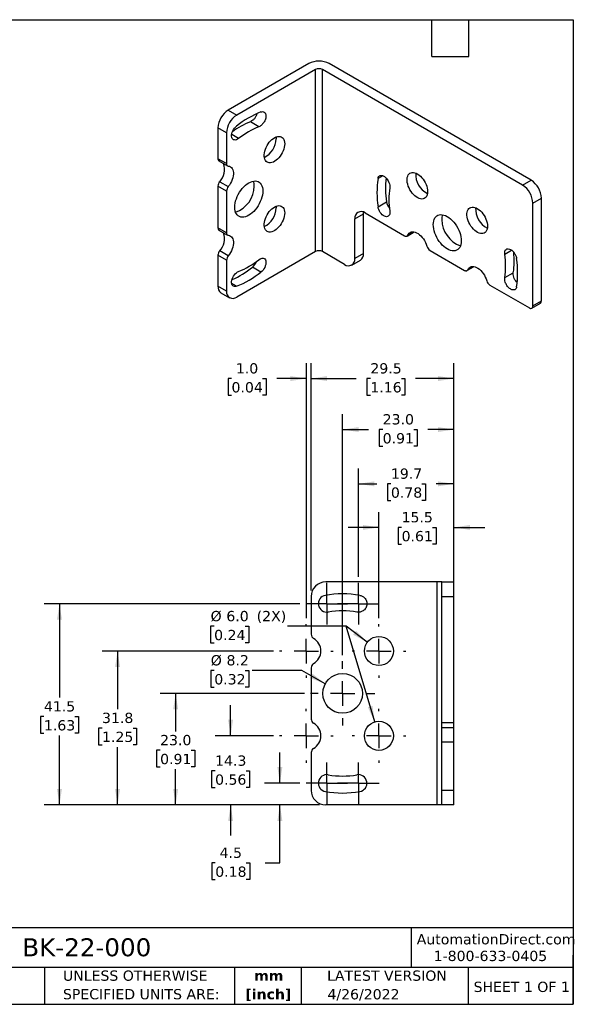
# Model space of a CAD drawing. Header units: millimetres. Extents: x 6 to 273, y 6 to 210.
# Tile 2 of 2: x 159 to 273, y 6 to 210. Entities that reach past the tile are written whole.
import ezdxf

# ---------------------------------------------------------------- set-up
doc = ezdxf.new("R2010")
doc.units = ezdxf.units.MM
doc.linetypes.add('SLD-Center', pattern=[19.05, 15.24, -1.27, 1.27, -1.27])
doc.linetypes.add('SLD-Solid', pattern=[0])
doc.layers.add('CENTER', color=40, linetype='SLD-Center')
doc.layers.add('DIMENSIONS', color=140, linetype='SLD-Solid', lineweight=25)
doc.layers.add('TEXT', color=140, linetype='SLD-Solid', lineweight=25)
doc.styles.add('SLDTEXTSTYLE0', font='VERDANA.TTF')
doc.styles.add('SLDTEXTSTYLE1', font='VERDANAB.TTF')
doc.dimstyles.new('SLDDIMSTYLE0', dxfattribs={"dimtxt": 2.158008, "dimasz": 3.302, "dimexe": 0, "dimexo": 0.0625, "dimgap": 0.539502, "dimtad": 0, "dimtih": 1, "dimtoh": 1, "dimrnd": 1e-09, "dimzin": 4, "dimdsep": 46, "dimtxsty": 'SLDTEXTSTYLE0', "dimsah": 1, "dimcen": 0.09, "dimadec": 0, "dimazin": 1, "dimtfac": 1, "dimtofl": 0, "dimtmove": 0, "dimatfit": 3, "dimfxl": 0, "dimfrac": 2, "dimtolj": 1, "dimtzin": 12, "dimarcsym": 0})
doc.dimstyles.new('SLDDIMSTYLE2', dxfattribs={"dimtxt": 2.158008, "dimasz": 3.302, "dimexe": 0, "dimexo": 0.0625, "dimgap": 0.539502, "dimtad": 0, "dimtih": 1, "dimtoh": 1, "dimrnd": 1e-09, "dimzin": 4, "dimdsep": 46, "dimtxsty": 'SLDTEXTSTYLE0', "dimsah": 1, "dimcen": 0, "dimadec": 0, "dimazin": 1, "dimtfac": 1, "dimtofl": 0, "dimtmove": 0, "dimatfit": 3, "dimfxl": 0, "dimfrac": 2, "dimtolj": 1, "dimtzin": 12, "dimarcsym": 0})
doc.dimstyles.new('SLDDIMSTYLE4', dxfattribs={"dimtxt": 2.158008, "dimasz": 3.302, "dimexe": 0, "dimexo": 0.0625, "dimgap": 0.539502, "dimtad": 0, "dimtih": 1, "dimtoh": 1, "dimrnd": 1e-09, "dimzin": 12, "dimdsep": 46, "dimtxsty": 'SLDTEXTSTYLE0', "dimsah": 1, "dimcen": 0.09, "dimadec": 0, "dimazin": 3, "dimtfac": 1, "dimtofl": 0, "dimtmove": 0, "dimatfit": 3, "dimfxl": 0, "dimfrac": 2, "dimtolj": 1, "dimtzin": 12, "dimarcsym": 0})
doc.dimstyles.new('SLDDIMSTYLE5', dxfattribs={"dimtxt": 2.158008, "dimasz": 3.302, "dimexe": 0, "dimexo": 0.0625, "dimgap": 0.539502, "dimtad": 0, "dimtih": 1, "dimtoh": 1, "dimrnd": 1e-09, "dimzin": 12, "dimdsep": 46, "dimtxsty": 'SLDTEXTSTYLE0', "dimsah": 1, "dimcen": 0.09, "dimadec": 0, "dimazin": 3, "dimtfac": 1, "dimtmove": 0, "dimatfit": 0, "dimfxl": 0, "dimfrac": 2, "dimtolj": 1, "dimtzin": 12, "dimarcsym": 0})
doc.dimstyles.new('SLDDIMSTYLE6', dxfattribs={"dimtxt": 2.158008, "dimasz": 3.302, "dimexe": 0, "dimexo": 0.0625, "dimgap": 0.539502, "dimtad": 0, "dimtih": 1, "dimtoh": 1, "dimrnd": 1e-09, "dimzin": 12, "dimdsep": 46, "dimtxsty": 'SLDTEXTSTYLE0', "dimsah": 1, "dimcen": 0, "dimadec": 0, "dimazin": 3, "dimtfac": 1, "dimtofl": 0, "dimtmove": 0, "dimatfit": 3, "dimfxl": 0, "dimfrac": 2, "dimtolj": 1, "dimtzin": 12, "dimarcsym": 0})
doc.dimstyles.new('SLDDIMSTYLE8', dxfattribs={"dimtxt": 2.158008, "dimasz": 3.302, "dimexe": 0, "dimexo": 0.0625, "dimgap": 0.539502, "dimtad": 0, "dimtih": 1, "dimtoh": 1, "dimrnd": 1e-09, "dimzin": 4, "dimdsep": 46, "dimtxsty": 'SLDTEXTSTYLE0', "dimsah": 1, "dimcen": 0.09, "dimadec": 0, "dimazin": 1, "dimtfac": 1, "dimtmove": 0, "dimatfit": 0, "dimfxl": 0, "dimfrac": 2, "dimtolj": 1, "dimtzin": 12, "dimarcsym": 0})

# ---------------------------------------------------------------- blocks, each defined once
blk = doc.blocks.new('SW_NOTE_0_1')
at = {"layer": 'TEXT', "color": 0, "char_height": 2.117, "attachment_point": 2, "style": 'SLDTEXTSTYLE1'}
for s, insert in [('mm', (2.84, 2.69)), ('[inch]', (2.76, -1.13))]:
    blk.add_mtext(s, dxfattribs=dict(at, insert=insert))
blk = doc.blocks.new('SW_NOTE_0_2')
at = {"layer": 'TEXT', "color": 0, "char_height": 2.1167, "attachment_point": 1, "style": 'SLDTEXTSTYLE0'}
for s, insert in [('UNLESS OTHERWISE ', (0, 2.69)), ('SPECIFIED UNITS ARE:', (0, -1.13))]:
    blk.add_mtext(s, dxfattribs=dict(at, insert=insert))
blk = doc.blocks.new('_D_20')
at = {"layer": 'DIMENSIONS'}
for p, q in [((228.65, 94.58), (228.65, 116.94)), ((248.39, 94.78), (248.39, 116.94)), ((228.65, 113.76), (232.44, 113.76)), ((235.36, 113.76), (234.64, 113.76)), ((234.64, 113.76), (234.64, 110.33)), ((241.77, 113.76), (242.5, 113.76)), ((242.5, 113.76), (242.5, 110.33)), ((248.39, 113.76), (244.7, 113.76)), ((234.64, 110.33), (235.36, 110.33)), ((242.5, 110.33), (241.77, 110.33))]:
    blk.add_line(p, q, dxfattribs=at)
for points in [[(228.65, 113.76), (231.95, 113.25), (231.95, 114.27)], [(248.39, 113.76), (245.09, 114.27), (245.09, 113.25)]]:
    blk.add_solid(points, dxfattribs=at)
at = {"layer": 'DIMENSIONS', "char_height": 2.117, "attachment_point": 1, "style": 'SLDTEXTSTYLE0'}
for s, insert in [('19.7', (235.36, 116.93)), ('0.78', (235.36, 113.02))]:
    blk.add_mtext(s, dxfattribs=dict(at, insert=insert))
blk = doc.blocks.new('_D_21')
at = {"layer": 'DIMENSIONS'}
for p, q in [((232.89, 86.07), (232.89, 107.94)), ((248.39, 91.78), (248.39, 107.94)), ((232.89, 104.77), (226.54, 104.77)), ((237.57, 104.77), (236.84, 104.77)), ((236.84, 104.77), (236.84, 101.34)), ((243.98, 104.77), (244.71, 104.77)), ((244.71, 104.77), (244.71, 101.34)), ((248.39, 104.77), (254.74, 104.77)), ((236.84, 101.34), (237.57, 101.34)), ((244.71, 101.34), (243.98, 101.34))]:
    blk.add_line(p, q, dxfattribs=at)
for points in [[(232.89, 104.77), (229.59, 105.27), (229.59, 104.26)], [(248.39, 104.77), (251.69, 104.26), (251.69, 105.27)]]:
    blk.add_solid(points, dxfattribs=at)
at = {"layer": 'DIMENSIONS', "char_height": 2.117, "attachment_point": 1, "style": 'SLDTEXTSTYLE0'}
for s, insert in [('15.5', (237.57, 107.94)), ('0.61', (237.57, 104.03))]:
    blk.add_mtext(s, dxfattribs=dict(at, insert=insert))
blk = doc.blocks.new('_D_22')
at = {"layer": 'DIMENSIONS'}
for p, q in [((225.39, 78.42), (225.39, 128.14)), ((248.39, 91.78), (248.39, 128.14)), ((225.39, 124.96), (230.74, 124.96)), ((233.66, 124.96), (232.94, 124.96)), ((232.94, 124.96), (232.94, 121.54)), ((240.08, 124.96), (240.8, 124.96)), ((240.8, 124.96), (240.8, 121.54)), ((248.39, 124.96), (243, 124.96)), ((232.94, 121.54), (233.66, 121.54)), ((240.8, 121.54), (240.08, 121.54))]:
    blk.add_line(p, q, dxfattribs=at)
for points in [[(225.39, 124.96), (228.69, 124.46), (228.69, 125.47)], [(248.39, 124.96), (245.09, 125.47), (245.09, 124.46)]]:
    blk.add_solid(points, dxfattribs=at)
at = {"layer": 'DIMENSIONS', "char_height": 2.117, "attachment_point": 1, "style": 'SLDTEXTSTYLE0'}
for s, insert in [('23.0', (233.66, 128.14)), ('0.91', (233.66, 124.22))]:
    blk.add_mtext(s, dxfattribs=dict(at, insert=insert))
blk = doc.blocks.new('_D_23')
at = {"layer": 'DIMENSIONS'}
for p, q in [((218.89, 91.78), (218.89, 138.66)), ((248.39, 91.78), (248.39, 138.66)), ((218.89, 135.49), (228.19, 135.49)), ((231.12, 135.49), (230.39, 135.49)), ((230.39, 135.49), (230.39, 132.06)), ((237.53, 135.49), (238.26, 135.49)), ((238.26, 135.49), (238.26, 132.06)), ((248.39, 135.49), (240.46, 135.49)), ((230.39, 132.06), (231.12, 132.06)), ((238.26, 132.06), (237.53, 132.06))]:
    blk.add_line(p, q, dxfattribs=at)
for points in [[(218.89, 135.49), (222.19, 134.98), (222.19, 136)], [(248.39, 135.49), (245.09, 136), (245.09, 134.98)]]:
    blk.add_solid(points, dxfattribs=at)
at = {"layer": 'DIMENSIONS', "char_height": 2.117, "attachment_point": 1, "style": 'SLDTEXTSTYLE0'}
for s, insert in [('29.5', (231.12, 138.66)), ('1.16', (231.12, 134.75))]:
    blk.add_mtext(s, dxfattribs=dict(at, insert=insert))
blk = doc.blocks.new('_D_24')
at = {"layer": 'DIMENSIONS'}
for p, q in [((217.89, 86.07), (217.89, 138.66)), ((218.89, 91.78), (218.89, 138.66)), ((202.43, 135.49), (201.71, 135.49)), ((201.71, 135.49), (201.71, 132.06)), ((208.85, 135.49), (209.57, 135.49)), ((209.57, 135.49), (209.57, 132.06)), ((217.89, 135.49), (211.77, 135.49)), ((218.89, 135.49), (225.24, 135.49)), ((201.71, 132.06), (202.43, 132.06)), ((209.57, 132.06), (208.85, 132.06))]:
    blk.add_line(p, q, dxfattribs=at)
for points in [[(217.89, 135.49), (214.59, 136), (214.59, 134.98)], [(218.89, 135.49), (222.19, 134.98), (222.19, 136)]]:
    blk.add_solid(points, dxfattribs=at)
at = {"layer": 'DIMENSIONS', "char_height": 2.117, "attachment_point": 1, "style": 'SLDTEXTSTYLE0'}
for s, insert in [('1.0', (203.33, 138.66)), ('0.04', (202.43, 134.75))]:
    blk.add_mtext(s, dxfattribs=dict(at, insert=insert))
blk = doc.blocks.new('_D_25')
at = {"layer": 'DIMENSIONS'}
for p, q in [((212.43, 51.99), (212.43, 58.34)), ((216.56, 51.99), (209.25, 51.99)), ((220.62, 47.51), (209.25, 47.51)), ((212.43, 35.52), (212.43, 47.51)), ((199.07, 35.52), (198.35, 35.52)), ((198.35, 35.52), (198.35, 32.09)), ((205.48, 35.52), (206.21, 35.52)), ((206.21, 35.52), (206.21, 32.09)), ((209.37, 35.52), (212.43, 35.52)), ((198.35, 32.09), (199.07, 32.09)), ((206.21, 32.09), (205.48, 32.09))]:
    blk.add_line(p, q, dxfattribs=at)
for points in [[(212.43, 51.99), (212.94, 55.3), (211.92, 55.3)], [(212.43, 47.51), (211.92, 44.21), (212.94, 44.21)]]:
    blk.add_solid(points, dxfattribs=at)
at = {"layer": 'DIMENSIONS', "char_height": 2.117, "attachment_point": 1, "style": 'SLDTEXTSTYLE0'}
for s, insert in [('4.5', (199.97, 38.69)), ('0.18', (199.07, 34.78))]:
    blk.add_mtext(s, dxfattribs=dict(at, insert=insert))
blk = doc.blocks.new('_D_26')
at = {"layer": 'DIMENSIONS'}
for p, q in [((202.25, 61.76), (202.25, 68.11)), ((211.08, 61.76), (199.07, 61.76)), ((199.04, 54.53), (198.31, 54.53)), ((198.31, 54.53), (198.31, 51.1)), ((205.45, 54.53), (206.18, 54.53)), ((206.18, 54.53), (206.18, 51.1)), ((198.31, 51.1), (199.04, 51.1)), ((206.18, 51.1), (205.45, 51.1)), ((220.62, 47.51), (199.07, 47.51)), ((202.25, 47.51), (202.25, 41.16))]:
    blk.add_line(p, q, dxfattribs=at)
for points in [[(202.25, 61.76), (202.75, 65.06), (201.74, 65.06)], [(202.25, 47.51), (201.74, 44.21), (202.75, 44.21)]]:
    blk.add_solid(points, dxfattribs=at)
at = {"layer": 'DIMENSIONS', "char_height": 2.117, "attachment_point": 1, "style": 'SLDTEXTSTYLE0'}
for s, insert in [('14.3', (199.04, 57.7)), ('0.56', (199.04, 53.79))]:
    blk.add_mtext(s, dxfattribs=dict(at, insert=insert))
blk = doc.blocks.new('_D_27')
at = {"layer": 'DIMENSIONS'}
for p, q in [((217.48, 70.51), (187.71, 70.51)), ((190.89, 70.51), (190.89, 62.68)), ((187.68, 58.77), (186.96, 58.77)), ((186.96, 58.77), (186.96, 55.34)), ((194.09, 58.77), (194.82, 58.77)), ((194.82, 58.77), (194.82, 55.34)), ((186.96, 55.34), (187.68, 55.34)), ((194.82, 55.34), (194.09, 55.34)), ((190.89, 47.51), (190.89, 54.86)), ((220.62, 47.51), (187.71, 47.51))]:
    blk.add_line(p, q, dxfattribs=at)
for points in [[(190.89, 70.51), (190.38, 67.21), (191.4, 67.21)], [(190.89, 47.51), (191.4, 50.81), (190.38, 50.81)]]:
    blk.add_solid(points, dxfattribs=at)
at = {"layer": 'DIMENSIONS', "char_height": 2.117, "attachment_point": 1, "style": 'SLDTEXTSTYLE0'}
for s, insert in [('23.0', (187.68, 61.94)), ('0.91', (187.68, 58.03))]:
    blk.add_mtext(s, dxfattribs=dict(at, insert=insert))
blk = doc.blocks.new('_D_28')
at = {"layer": 'DIMENSIONS'}
for p, q in [((211.08, 79.26), (175.71, 79.26)), ((178.89, 79.26), (178.89, 67.27)), ((175.68, 63.35), (174.96, 63.35)), ((174.96, 63.35), (174.96, 59.92)), ((182.09, 63.35), (182.82, 63.35)), ((182.82, 63.35), (182.82, 59.92)), ((174.96, 59.92), (175.68, 59.92)), ((178.89, 47.51), (178.89, 59.44)), ((182.82, 59.92), (182.09, 59.92)), ((220.62, 47.51), (175.71, 47.51))]:
    blk.add_line(p, q, dxfattribs=at)
for points in [[(178.89, 79.26), (178.38, 75.96), (179.4, 75.96)], [(178.89, 47.51), (179.4, 50.81), (178.38, 50.81)]]:
    blk.add_solid(points, dxfattribs=at)
at = {"layer": 'DIMENSIONS', "char_height": 2.117, "attachment_point": 1, "style": 'SLDTEXTSTYLE0'}
for s, insert in [('31.8', (175.68, 66.52)), ('1.25', (175.68, 62.61))]:
    blk.add_mtext(s, dxfattribs=dict(at, insert=insert))
blk = doc.blocks.new('_D_29')
at = {"layer": 'DIMENSIONS'}
for p, q in [((216.56, 89.02), (163.71, 89.02)), ((166.89, 89.02), (166.89, 69.64)), ((163.68, 65.73), (162.96, 65.73)), ((162.96, 65.73), (162.96, 62.3)), ((170.09, 65.73), (170.82, 65.73)), ((170.82, 65.73), (170.82, 62.3)), ((162.96, 62.3), (163.68, 62.3)), ((166.89, 47.51), (166.89, 61.82)), ((170.82, 62.3), (170.09, 62.3)), ((220.62, 47.51), (163.71, 47.51))]:
    blk.add_line(p, q, dxfattribs=at)
for points in [[(166.89, 89.02), (166.38, 85.72), (167.4, 85.72)], [(166.89, 47.51), (167.4, 50.81), (166.38, 50.81)]]:
    blk.add_solid(points, dxfattribs=at)
at = {"layer": 'DIMENSIONS', "char_height": 2.117, "attachment_point": 1, "style": 'SLDTEXTSTYLE0'}
for s, insert in [('41.5', (163.68, 68.9)), ('1.63', (163.68, 64.99))]:
    blk.add_mtext(s, dxfattribs=dict(at, insert=insert))
blk = doc.blocks.new('_D_30')
at = {"layer": 'DIMENSIONS'}
for p, q in [((198.87, 75.23), (198.14, 75.23)), ((198.14, 75.23), (198.14, 71.8)), ((205.28, 75.23), (206.01, 75.23)), ((206.01, 75.23), (206.01, 71.8)), ((216.93, 75.23), (206.73, 75.23)), ((221.81, 72.51), (216.93, 75.23)), ((198.14, 71.8), (198.87, 71.8)), ((206.01, 71.8), (205.28, 71.8))]:
    blk.add_line(p, q, dxfattribs=at)
blk.add_solid([(221.81, 72.51), (219.17, 74.56), (218.68, 73.68)], dxfattribs=at)
at = {"layer": 'DIMENSIONS', "char_height": 2.117, "attachment_point": 1, "style": 'SLDTEXTSTYLE0'}
for s, insert in [('%%c', (198.14, 78.41)), ('8.2', (201.4, 78.41)), ('0.32', (198.87, 74.49))]:
    blk.add_mtext(s, dxfattribs=dict(at, insert=insert))
blk = doc.blocks.new('_D_31')
at = {"layer": 'DIMENSIONS'}
for p, q in [((198.84, 84.36), (198.12, 84.36)), ((198.12, 84.36), (198.12, 80.93)), ((205.26, 84.36), (205.98, 84.36)), ((205.98, 84.36), (205.98, 80.93)), ((226.11, 84.36), (213.99, 84.36)), ((230.49, 81.06), (226.11, 84.36)), ((198.12, 80.93), (198.84, 80.93)), ((205.98, 80.93), (205.26, 80.93))]:
    blk.add_line(p, q, dxfattribs=at)
blk.add_solid([(230.49, 81.06), (228.16, 83.45), (227.55, 82.64)], dxfattribs=at)
at = {"layer": 'DIMENSIONS', "char_height": 2.117, "attachment_point": 1, "style": 'SLDTEXTSTYLE0'}
for s, insert in [('%%c', (198.11, 87.53)), ('6.0', (201.37, 87.53)), (' (2X)', (206.71, 87.53)), ('0.24', (198.84, 83.62))]:
    blk.add_mtext(s, dxfattribs=dict(at, insert=insert))
blk = doc.blocks.new('_D_32')
at = {"layer": 'DIMENSIONS'}
for p, q in [((198.84, 84.36), (198.11, 84.36)), ((198.11, 84.36), (198.11, 80.93)), ((205.25, 84.36), (205.98, 84.36)), ((205.98, 84.36), (205.98, 80.93)), ((226.1, 84.36), (213.98, 84.36)), ((232.03, 64.63), (226.1, 84.36)), ((198.11, 80.93), (198.84, 80.93)), ((205.98, 80.93), (205.25, 80.93))]:
    blk.add_line(p, q, dxfattribs=at)
blk.add_solid([(232.03, 64.63), (231.56, 67.94), (230.59, 67.65)], dxfattribs=at)
at = {"layer": 'DIMENSIONS', "char_height": 2.117, "attachment_point": 1, "style": 'SLDTEXTSTYLE0'}
for s, insert in [('%%c', (198.11, 87.53)), ('6.0', (201.36, 87.53)), (' (2X)', (206.7, 87.53)), ('0.24', (198.84, 83.62))]:
    blk.add_mtext(s, dxfattribs=dict(at, insert=insert))
blk = doc.blocks.new('SW_CENTERMARKSYMBOL_9')
at = {"layer": 'CENTER', "color": 0}
for p, q in [((0, 5.08), (0, 5.54)), ((0, 0), (0, 2.54)), ((-5.08, 0), (-5.54, 0)), ((0, 0), (-2.54, 0)), ((0, 0), (0, -2.54)), ((0, 0), (2.54, 0)), ((5.08, 0), (5.54, 0)), ((0, -5.08), (0, -5.54))]:
    blk.add_line(p, q, dxfattribs=at)
blk = doc.blocks.new('SW_CENTERMARKSYMBOL_10')
at = {"layer": 'CENTER', "color": 0}
for p, q in [((0, 5.08), (0, 5.54)), ((0, 0), (0, 2.54)), ((-5.08, 0), (-5.54, 0)), ((0, 0), (-2.54, 0)), ((0, 0), (0, -2.54)), ((0, 0), (2.54, 0)), ((5.08, 0), (5.54, 0)), ((0, -5.08), (0, -5.54))]:
    blk.add_line(p, q, dxfattribs=at)
blk = doc.blocks.new('SW_CENTERMARKSYMBOL_11')
at = {"layer": 'CENTER', "color": 0}
for p, q in [((0, 5.08), (0, 6.64)), ((0, 0), (0, 2.54)), ((-5.08, 0), (-6.64, 0)), ((0, 0), (-2.54, 0)), ((0, 0), (0, -2.54)), ((0, 0), (2.54, 0)), ((5.08, 0), (6.64, 0)), ((0, -5.08), (0, -6.64))]:
    blk.add_line(p, q, dxfattribs=at)
blk = doc.blocks.new('SW_CENTERMARKSYMBOL_12')
at = {"layer": 'CENTER', "color": 0}
for p, q in [((0, 2.54), (0, 4.29)), ((0, 0), (0, 2.54)), ((-2.54, 0), (-4.29, 0)), ((0, 0), (-2.54, 0)), ((0, 0), (0, -2.54)), ((0, 0), (2.54, 0)), ((2.54, 0), (4.29, 0)), ((0, -2.54), (0, -4.29))]:
    blk.add_line(p, q, dxfattribs=at)
blk = doc.blocks.new('SW_CENTERMARKSYMBOL_13')
at = {"layer": 'CENTER', "color": 0}
for p, q in [((0, 2.54), (0, 4.29)), ((0, 0), (0, 2.54)), ((-2.54, 0), (-4.29, 0)), ((0, 0), (-2.54, 0)), ((0, 0), (0, -2.54)), ((0, 0), (2.54, 0)), ((2.54, 0), (4.29, 0)), ((0, -2.54), (0, -4.29))]:
    blk.add_line(p, q, dxfattribs=at)
blk = doc.blocks.new('SW_CENTERMARKSYMBOL_14')
at = {"layer": 'CENTER', "color": 0}
for p, q in [((0, 2.54), (0, 4.29)), ((0, 0), (0, 2.54)), ((-2.54, 0), (-4.29, 0)), ((0, 0), (-2.54, 0)), ((0, 0), (0, -2.54)), ((0, 0), (2.54, 0)), ((2.54, 0), (4.29, 0)), ((0, -2.54), (0, -4.29))]:
    blk.add_line(p, q, dxfattribs=at)
blk = doc.blocks.new('SW_CENTERMARKSYMBOL_15')
at = {"layer": 'CENTER', "color": 0}
for p, q in [((0, 2.54), (0, 4.29)), ((0, 0), (0, 2.54)), ((-2.54, 0), (-4.29, 0)), ((0, 0), (-2.54, 0)), ((0, 0), (0, -2.54)), ((0, 0), (2.54, 0)), ((2.54, 0), (4.29, 0)), ((0, -2.54), (0, -4.29))]:
    blk.add_line(p, q, dxfattribs=at)
blk = doc.blocks.new('SW_CENTERMARKSYMBOL_16')
at = {"layer": 'CENTER', "color": 0}
for p, q in [((0, 5.08), (0, 5.54)), ((0, 0), (0, 2.54)), ((-5.08, 0), (-5.54, 0)), ((0, 0), (-2.54, 0)), ((0, 0), (0, -2.54)), ((0, 0), (2.54, 0)), ((5.08, 0), (5.54, 0)), ((0, -5.08), (0, -5.54))]:
    blk.add_line(p, q, dxfattribs=at)
blk = doc.blocks.new('SW_CENTERMARKSYMBOL_17')
at = {"layer": 'CENTER', "color": 0}
for p, q in [((0, 5.08), (0, 5.54)), ((0, 0), (0, 2.54)), ((-5.08, 0), (-5.54, 0)), ((0, 0), (-2.54, 0)), ((0, 0), (0, -2.54)), ((0, 0), (2.54, 0)), ((5.08, 0), (5.54, 0)), ((0, -5.08), (0, -5.54))]:
    blk.add_line(p, q, dxfattribs=at)

msp = doc.modelspace()

# ---------------------------------------------------------------- linework, layer by layer
for p, q in [((218.37393, 200.49169), (201.75692, 190.8989)), ((219.78814, 199.26708), (203.52469, 189.87839)), ((219.78814, 161.7062), (219.78814, 199.26708)), ((262.5681, 175.38714), (221.20236, 199.26708)), ((221.20236, 161.7062), (221.20236, 199.26708)), ((264.33587, 176.40765), (222.61657, 200.49169)), ((201.75692, 190.8989), (203.52469, 189.87839)), ((201.40337, 186.20415), (199.6356, 187.22466)), ((199.6356, 187.22466), (199.6356, 180.86716)), ((208.09309, 187.44575), (206.32532, 188.46626)), ((201.40337, 186.20415), (201.40337, 179.84665)), ((203.90603, 185.0286), (202.47248, 185.85618)), ((201.40337, 179.84665), (199.6356, 180.86716)), ((199.84275, 180.40931), (201.61051, 179.3888)), ((233.70542, 177.34172), (232.70147, 176.76215)), ((201.40337, 174.18949), (199.6356, 175.21)), ((199.6356, 175.21), (199.6356, 166.57769)), ((199.98915, 176.12124), (201.75692, 175.10073)), ((262.5681, 175.38714), (264.33587, 176.40765)), ((201.40337, 174.18949), (201.40337, 165.55718)), ((264.68942, 171.71291), (266.45719, 172.73342)), ((266.45719, 151.50336), (266.45719, 172.73342)), ((232.70147, 170.93454), (234.46923, 171.95505)), ((264.68942, 150.48285), (264.68942, 171.71291)), ((227.91987, 168.44329), (229.68764, 169.4638)), ((229.68764, 161.2984), (229.68764, 169.4638)), ((230.04119, 169.6683), (238.20255, 164.95685)), ((227.91987, 160.27789), (227.91987, 168.44329)), ((201.40337, 165.55718), (199.6356, 166.57769)), ((199.84275, 166.11985), (201.61051, 165.09934)), ((238.70251, 164.90734), (240.155, 165.74585)), ((238.85805, 165.08878), (240.02939, 165.76498)), ((201.40337, 159.90002), (199.6356, 160.92053)), ((199.6356, 160.92053), (199.6356, 154.56303)), ((201.75692, 160.81127), (199.98915, 161.83178)), ((219.78814, 161.7062), (203.52469, 152.31751)), ((225.79855, 159.05288), (221.20236, 161.7062)), ((229.68764, 161.2984), (227.91987, 160.27789)), ((243.44659, 161.92953), (250.57692, 157.81328)), ((258.88476, 161.15058), (260.3049, 161.97041)), ((201.40337, 159.90002), (201.40337, 153.54252)), ((227.29843, 158.90435), (229.06619, 159.92486)), ((251.07687, 157.76377), (252.52937, 158.60228)), ((251.23242, 157.9452), (252.40376, 158.62141)), ((208.52285, 157.45834), (206.75508, 158.47885)), ((258.88476, 156.31552), (260.65253, 157.33603)), ((201.40337, 153.54252), (199.6356, 154.56303)), ((203.47627, 154.54501), (202.47255, 155.12445)), ((255.82096, 154.78596), (263.98232, 150.07451)), ((200.25704, 153.18949), (202.02481, 152.16898)), ((264.48228, 150.025), (266.25004, 151.04551)), ((264.68942, 150.48285), (266.45719, 151.50336)), ((244.88797, 93.50759), (221.88797, 93.50759)), ((244.88797, 47.50759), (244.88797, 93.50759)), ((245.88797, 93.50759), (244.88797, 93.50759)), ((245.88797, 90.50759), (245.88797, 93.50759)), ((245.88797, 93.50759), (248.38797, 93.50759)), ((248.38797, 90.50759), (248.38797, 93.50759)), ((218.88797, 90.50759), (218.88797, 82.7217)), ((245.88797, 90.50759), (248.38797, 90.50759)), ((245.88797, 64.50759), (245.88797, 90.50759)), ((248.38797, 64.50759), (248.38797, 90.50759)), ((218.88797, 75.79349), (218.88797, 65.2217)), ((245.88797, 64.50759), (248.38797, 64.50759)), ((245.88797, 63.50759), (245.88797, 64.50759)), ((245.88797, 63.50759), (248.38797, 63.50759)), ((245.88797, 60.50759), (245.88797, 63.50759)), ((248.38797, 63.50759), (248.38797, 64.50759)), ((248.38797, 60.50759), (248.38797, 63.50759)), ((245.88797, 60.50759), (248.38797, 60.50759)), ((245.88797, 50.50759), (245.88797, 60.50759)), ((248.38797, 50.50759), (248.38797, 60.50759)), ((218.88797, 58.29349), (218.88797, 50.50759)), ((248.38797, 50.50759), (245.88797, 50.50759)), ((245.88797, 47.50759), (245.88797, 50.50759)), ((248.38797, 47.50759), (248.38797, 50.50759)), ((244.88797, 47.50759), (221.88797, 47.50759)), ((245.88797, 47.50759), (244.88797, 47.50759)), ((248.38797, 47.50759), (245.88797, 47.50759))]:
    msp.add_line(p, q)
at = {"flags": 128}
for points in [[(203.90603, 185.0286), (203.67844, 184.87559), (203.45129, 184.77148), (203.23231, 184.71983), (203.02896, 184.72239), (202.84815, 184.77908), (202.69605, 184.88796), (202.57784, 185.04532), (202.49754, 185.24582), (202.45788, 185.48261), (202.46023, 185.74765), (202.50449, 186.03189), (202.58916, 186.32567), (202.71136, 186.61897), (202.86693, 186.90181), (203.05056, 187.16456), (203.25601, 187.39827), (203.47627, 187.59499)], [(213.42418, 183.95755), (213.40354, 183.60471), (213.342, 183.23491), (213.24078, 182.85533), (213.10184, 182.47337), (212.92789, 182.09646), (212.7223, 181.73194), (212.48909, 181.38691), (212.23279, 181.06807), (211.95838, 180.78164), (211.67122, 180.53319), (211.37689, 180.32755), (211.08112, 180.16873), (210.78967, 180.05982), (210.5082, 180.00294), (210.2422, 179.9992), (209.99685, 180.04867), (209.77691, 180.15038), (209.58668, 180.30236), (209.42985, 180.50164), (209.30947, 180.74436), (209.2279, 181.02578), (209.18671, 181.34044), (209.18671, 181.68219), (209.2279, 182.04439), (209.30947, 182.42), (209.42985, 182.8017), (209.58668, 183.18206), (209.77691, 183.55368), (209.99685, 183.90932), (210.2422, 184.24207), (210.5082, 184.54544), (210.78967, 184.81354), (211.08112, 185.04114), (211.37689, 185.22381), (211.67122, 185.358), (211.95838, 185.4411), (212.23279, 185.47148), (212.48909, 185.44856), (212.7223, 185.37279), (212.92789, 185.24564), (213.10184, 185.06957), (213.24078, 184.84803), (213.342, 184.58532), (213.40354, 184.28656), (213.42418, 183.95755)], [(211.63085, 185.34245), (211.63577, 185.30707), (211.65641, 184.97806)], [(201.75692, 179.3436), (202.00227, 179.29414), (202.22221, 179.19243), (202.41244, 179.04045), (202.56927, 178.84116), (202.68965, 178.59844), (202.77122, 178.31702), (202.81241, 178.00237), (202.81241, 177.66061), (202.77122, 177.29841), (202.68965, 176.9228), (202.56927, 176.5411), (202.41244, 176.16074), (202.22221, 175.78912), (202.00227, 175.43348), (201.75692, 175.10073)], [(232.70147, 176.76215), (232.7617, 176.98173), (232.86138, 177.16143), (232.99712, 177.29512), (233.16428, 177.37826), (233.35719, 177.40801), (233.56926, 177.38335), (233.79329, 177.30514), (234.02163, 177.17603), (234.24651, 177.00042), (234.46028, 176.78428), (234.65565, 176.53499), (234.82598, 176.26102), (234.96545, 175.97172), (235.06933, 175.67692), (235.13407, 175.38667), (235.15748, 175.11086), (235.13874, 174.85887)], [(242.94589, 174.05842), (242.92524, 173.72942), (242.86371, 173.43065), (242.76249, 173.16794), (242.62355, 172.9464), (242.44959, 172.77034), (242.24401, 172.64318), (242.0108, 172.56741), (241.75449, 172.54449), (241.48009, 172.57488), (241.19293, 172.65797), (240.8986, 172.79217), (240.60283, 172.97484), (240.31137, 173.20244), (240.02991, 173.47053), (239.76391, 173.7739), (239.51855, 174.10665), (239.29862, 174.4623), (239.10838, 174.83391), (238.95155, 175.21427), (238.83118, 175.59597), (238.7496, 175.97158), (238.70842, 176.33379), (238.70842, 176.67554), (238.7496, 176.99019), (238.83118, 177.27161), (238.95155, 177.51433), (239.10838, 177.71362), (239.29862, 177.8656), (239.51855, 177.96731), (239.76391, 178.01677), (240.02991, 178.01303), (240.31137, 177.95615), (240.60283, 177.84724), (240.8986, 177.68843), (241.19293, 177.48279), (241.48009, 177.23434), (241.75449, 176.94791), (242.0108, 176.62907), (242.24401, 176.28403), (242.44959, 175.91951), (242.62355, 175.54261), (242.76249, 175.16065), (242.86371, 174.78107), (242.92524, 174.41126), (242.94589, 174.05842)], [(208.8987, 174.2003), (208.87756, 173.78456), (208.81445, 173.35048), (208.7103, 172.90439), (208.56662, 172.45278), (208.3855, 172.00226), (208.1696, 171.55938), (207.92204, 171.13061), (207.64646, 170.7222), (207.34686, 170.34009), (207.02761, 169.98988), (206.69337, 169.67665), (206.34901, 169.40499), (205.99956, 169.17884), (205.65011, 169.00152), (205.30575, 168.8756), (204.97151, 168.80292), (204.65226, 168.78454), (204.35266, 168.82073), (204.07708, 168.91096), (203.82952, 169.05391), (203.61362, 169.24751), (203.4325, 169.48892), (203.28882, 169.77463), (203.18467, 170.10047), (203.12156, 170.46169), (203.10042, 170.85302), (203.12156, 171.26876), (203.18467, 171.70284), (203.28882, 172.14894), (203.4325, 172.60054), (203.61362, 173.05106), (203.82952, 173.49394), (204.07708, 173.92271), (204.35266, 174.33113), (204.65226, 174.71323), (204.97151, 175.06344), (205.30575, 175.37667), (205.65011, 175.64833), (205.99956, 175.87448), (206.34901, 176.0518), (206.69337, 176.17772), (207.02761, 176.2504), (207.34686, 176.26878), (207.64646, 176.23259), (207.92204, 176.14236), (208.1696, 175.99941), (208.3855, 175.80581), (208.56662, 175.5644), (208.7103, 175.27869), (208.81445, 174.95285), (208.87756, 174.59163), (208.8987, 174.2003)], [(213.42418, 169.66809), (213.40354, 169.31525), (213.342, 168.94544), (213.24078, 168.56586), (213.10184, 168.1839), (212.92789, 167.807), (212.7223, 167.44248), (212.48909, 167.09744), (212.23279, 166.77861), (211.95838, 166.49217), (211.67122, 166.24372), (211.37689, 166.03809), (211.08112, 165.87927), (210.78967, 165.77036), (210.5082, 165.71348), (210.2422, 165.70974), (209.99685, 165.7592), (209.77691, 165.86091), (209.58668, 166.01289), (209.42985, 166.21218), (209.30947, 166.4549), (209.2279, 166.73632), (209.18671, 167.05097), (209.18671, 167.39272), (209.2279, 167.75493), (209.30947, 168.13054), (209.42985, 168.51224), (209.58668, 168.8926), (209.77691, 169.26422), (209.99685, 169.61986), (210.2422, 169.95261), (210.5082, 170.25598), (210.78967, 170.52407), (211.08112, 170.75167), (211.37689, 170.93435), (211.67122, 171.06854), (211.95838, 171.15163), (212.23279, 171.18202), (212.48909, 171.1591), (212.7223, 171.08333), (212.92789, 170.95617), (213.10184, 170.78011), (213.24078, 170.55857), (213.342, 170.29586), (213.40354, 169.99709), (213.42418, 169.66809)], [(211.63085, 171.05299), (211.63577, 171.0176), (211.65641, 170.6886)], [(235.13874, 170.0238), (235.15748, 169.75018), (235.13407, 169.50139), (235.06933, 169.28589), (234.96545, 169.11103), (234.82598, 168.98276), (234.65565, 168.90545), (234.46028, 168.88173), (234.24651, 168.9124), (234.02163, 168.99644), (233.79329, 169.13096), (233.56926, 169.3114), (233.35719, 169.5316), (233.16428, 169.78408), (232.99712, 170.06022), (232.86138, 170.35063), (232.7617, 170.64542), (232.70147, 170.93454)], [(255.32026, 166.91485), (255.29961, 166.58585), (255.23808, 166.28708), (255.13686, 166.02437), (254.99792, 165.80283), (254.82396, 165.62677), (254.61838, 165.49961), (254.38516, 165.42384), (254.12886, 165.40092), (253.85446, 165.43131), (253.5673, 165.5144), (253.27297, 165.64859), (252.9772, 165.83127), (252.68574, 166.05886), (252.40428, 166.32696), (252.13828, 166.63033), (251.89292, 166.96308), (251.67299, 167.31872), (251.48275, 167.69034), (251.32592, 168.0707), (251.20555, 168.4524), (251.12397, 168.82801), (251.08278, 169.19021), (251.08278, 169.53197), (251.12397, 169.84662), (251.20555, 170.12804), (251.32592, 170.37076), (251.48275, 170.57005), (251.67299, 170.72203), (251.89292, 170.82374), (252.13828, 170.8732), (252.40428, 170.86946), (252.68574, 170.81258), (252.9772, 170.70367), (253.27297, 170.54485), (253.5673, 170.33922), (253.85446, 170.09077), (254.12886, 169.80433), (254.38516, 169.4855), (254.61838, 169.14046), (254.82396, 168.77594), (254.99792, 168.39903), (255.13686, 168.01707), (255.23808, 167.6375), (255.29961, 167.26769), (255.32026, 166.91485)], [(229.68764, 169.4638), (229.70923, 169.79996), (229.7132, 169.82819)], [(244.11262, 167.26083), (244.13375, 167.65216), (244.19686, 168.01338), (244.30101, 168.33922), (244.44469, 168.62493), (244.62581, 168.86635), (244.84172, 169.05994), (245.08927, 169.2029), (245.36486, 169.29313), (245.66446, 169.32931), (245.9837, 169.31094), (246.31794, 169.23826), (246.6623, 169.11233), (247.01175, 168.93501), (247.36121, 168.70887), (247.70556, 168.4372), (248.0398, 168.12398), (248.35905, 167.77376), (248.65865, 167.39166), (248.93424, 166.98324), (249.18179, 166.55447), (249.3977, 166.11159), (249.57881, 165.66107), (249.72249, 165.20947), (249.82665, 164.76337), (249.88975, 164.32929), (249.91089, 163.91356), (249.88975, 163.52222), (249.82665, 163.161), (249.72249, 162.83516), (249.57881, 162.54945), (249.3977, 162.30804), (249.18179, 162.11444), (248.93424, 161.97149), (248.65865, 161.88126), (248.35905, 161.84507), (248.0398, 161.86345), (247.70556, 161.93613), (247.36121, 162.06205), (247.01175, 162.23937), (246.6623, 162.46552), (246.31794, 162.73718), (245.9837, 163.05041), (245.66446, 163.40062), (245.36486, 163.78273), (245.08927, 164.19114), (244.84172, 164.61991), (244.62581, 165.06279), (244.44469, 165.51332), (244.30101, 165.96492), (244.19686, 166.41101), (244.13375, 166.84509), (244.11262, 167.26083)], [(201.75692, 165.05414), (202.00227, 165.00467), (202.22221, 164.90296), (202.41244, 164.75098), (202.56927, 164.55169), (202.68965, 164.30898), (202.77122, 164.02756), (202.81241, 163.7129), (202.81241, 163.37115), (202.77122, 163.00894), (202.68965, 162.63334), (202.56927, 162.25164), (202.41244, 161.87128), (202.22221, 161.49966), (202.00227, 161.14402), (201.75692, 160.81127)], [(238.20255, 164.95685), (238.30703, 164.9055), (238.40921, 164.8732), (238.50686, 164.86066), (238.59783, 164.86816), (238.68012, 164.89553), (238.75193, 164.94217), (238.81168, 165.00706), (238.85805, 165.08878)], [(238.85805, 165.08878), (238.98785, 165.32084), (239.15337, 165.50845), (239.35139, 165.64794), (239.57807, 165.73662), (239.829, 165.77274), (240.09928, 165.75562), (240.38368, 165.68557), (240.67665, 165.56398), (240.97249, 165.39319), (241.26546, 165.17653), (241.54985, 164.91822), (241.82014, 164.62328), (242.07106, 164.29744), (242.29774, 163.94705), (242.49577, 163.57892), (242.66129, 163.20021), (242.79109, 162.81828)], [(208.09309, 160.02472), (208.32067, 160.17773), (208.54782, 160.28184), (208.76681, 160.33349), (208.97016, 160.33093), (209.15097, 160.27425), (209.30307, 160.16537), (209.42128, 160.008), (209.50158, 159.8075), (209.54124, 159.57071), (209.53889, 159.30567), (209.49463, 159.02143), (209.40996, 158.72766), (209.28776, 158.43435), (209.13219, 158.15151), (208.94856, 157.88876), (208.74311, 157.65505), (208.52285, 157.45834)], [(251.23242, 157.9452), (251.36222, 158.17727), (251.52774, 158.36488), (251.72576, 158.50437), (251.95244, 158.59305), (252.20337, 158.62917), (252.47365, 158.61205), (252.75805, 158.542), (253.05101, 158.4204), (253.34686, 158.24962), (253.63983, 158.03296), (253.92422, 157.77465), (254.19451, 157.47971), (254.44543, 157.15387), (254.67211, 156.80348), (254.87014, 156.43535), (255.03566, 156.05664), (255.16545, 155.67471)], [(203.47627, 154.54501), (203.25601, 154.48741), (203.05056, 154.48391), (202.86693, 154.53465), (202.71136, 154.63788), (202.58916, 154.79009), (202.50449, 154.98611), (202.46023, 155.21925), (202.45788, 155.48158), (202.49754, 155.76415), (202.57784, 156.05736), (202.69605, 156.35121), (202.84815, 156.6357), (203.02896, 156.90114), (203.23231, 157.13849), (203.45129, 157.33967), (203.67844, 157.49783), (203.90603, 157.60758)], [(250.57692, 157.81328), (250.6814, 157.76193), (250.78358, 157.72963), (250.88123, 157.71709), (250.9722, 157.72459), (251.05449, 157.75196), (251.1263, 157.7986), (251.18605, 157.86349), (251.23242, 157.9452)]]:
    msp.add_lwpolyline(points, dxfattribs=at)
for centre, radius in [((232.88797, 79.25762), 3), ((225.38797, 70.50759), 4.1), ((232.88797, 61.75762), 3)]:
    msp.add_circle(centre, radius)
for centre, radius, start, end in [((220.49525, 196.41816), 4.59278, 62.4914256, 117.5085744), ((220.49525, 197.90237), 1.53702, 62.6096722, 117.3903278), ((204.22343, 187.02537), 4.59215, 122.4873456, 177.5126543), ((205.99119, 186.00486), 4.59215, 122.4873456, 177.5126543), ((215.53767, 172.52936), 19.29897, 111.3141725, 128.6804509), ((212.01165, 173.83033), 15.70173, 111.2320533, 126.723916), ((213.91318, 172.5289), 16.01204, 111.3141725, 128.6804509), ((207.22942, 185.10672), 4.42886, 296.5221711, 358.3353834), ((200.10955, 180.80581), 0.4779, 172.6245468, 236.0632728), ((197.28969, 178.66837), 3.71146, 316.6631342, 18.6064517), ((201.83741, 179.77594), 0.43977, 170.7481208, 259.4532222), ((254.12549, 174.91054), 19.87721, 174.2447645, 188.5508554), ((244.82381, 177.59175), 4.33767, 176.0236285, 243.970995), ((201.16886, 175.13932), 1.53489, 140.2279276, 177.3607126), ((202.93663, 174.11881), 1.53489, 140.2279276, 177.3607126), ((201.34646, 175.29015), 5.78489, 289.3806402, 359.3132279), ((204.21254, 175.27012), 2.9188, 359.0320576, 19.4237918), ((251.78394, 173.84834), 19.30365, 171.3182682, 188.6817318), ((250.97115, 172.44134), 16.01592, 171.3182682, 188.6817318), ((260.10163, 171.51363), 4.59212, 2.4871282, 57.512872), ((261.86939, 172.53414), 4.59212, 2.4871282, 57.512872), ((207.22942, 170.81725), 4.42886, 296.5221711, 358.3353834), ((237.25513, 172.40389), 2.82182, 189.1523441, 219.0421119), ((257.19818, 170.44818), 4.33767, 176.0236285, 243.970995), ((229.21903, 168.64279), 1.31439, 51.2809083, 188.7298435), ((248.79877, 168.33065), 2.9188, 160.5762082, 180.9679424), ((251.66485, 168.35068), 5.78489, 180.6867721, 250.6193598), ((200.10955, 166.51634), 0.4779, 172.6245468, 236.0632729), ((197.28969, 164.3789), 3.71146, 316.6631342, 18.6064517), ((201.83741, 165.48648), 0.43977, 170.7481208, 259.4532222), ((244.2929, 163.23985), 1.55986, 195.6794829, 237.1422397), ((201.16886, 160.84985), 1.53489, 140.2279276, 177.3607126), ((202.93663, 159.82934), 1.53489, 140.2279276, 177.3607126), ((220.49525, 160.34149), 1.53702, 62.6096722, 117.3903278), ((228.20031, 161.14397), 1.49533, 305.3847106, 5.9274698), ((243.05235, 158.73305), 16.01592, 351.3182682, 8.6817318), ((245.13288, 159.72875), 15.70302, 351.235483, 6.7091582), ((198.08594, 172.52442), 16.01204, 291.3141725, 308.6804509), ((204.97353, 160.667), 2.82169, 309.1516927, 339.051067), ((226.62069, 160.07841), 1.3144, 231.2817934, 8.7289583), ((242.23957, 157.32604), 19.30365, 351.3182682, 8.6817318), ((194.37066, 174.02061), 19.8726, 294.2417649, 308.5495072), ((196.46145, 172.52396), 19.29897, 291.3141725, 308.6804509), ((201.12293, 154.40861), 1.49533, 174.0725302, 234.6152894), ((256.66727, 156.09627), 1.55986, 195.6794829, 237.1422397), ((202.70254, 153.34304), 1.3144, 171.2710417, 308.7182066), ((264.25835, 150.41292), 0.43671, 230.7967148, 9.214037), ((265.96719, 151.44927), 0.49298, 305.0133329, 6.2988475), ((221.88797, 90.50759), 3, 90, 180), ((222.12338, 89.02198), 1.75, 100, 280), ((225.38797, 70.50759), 20.55, 80, 100), ((225.38797, 70.50759), 17.05, 80, 100), ((219.88797, 82.7217), 1, 180, 240), ((217.88797, 79.25759), 3, 300, 60), ((219.88797, 75.79349), 1, 120, 180), ((219.88797, 65.2217), 1, 180, 240), ((217.88797, 61.75759), 3, 300, 60), ((219.88797, 58.29349), 1, 120, 180), ((222.12338, 51.99321), 1.75, 80, 260), ((225.38797, 70.50759), 17.05, 260, 280), ((228.65255, 51.99321), 1.75, 280, 100), ((221.88797, 50.50759), 3, 180, 270), ((225.38797, 70.50759), 20.55, 260, 280)]:
    msp.add_arc(centre, radius, start, end)
for points, knots in [([(207.68257, 190.14675), (207.64122, 190.00909), (207.54586, 189.6916), (207.25528, 189.21395), (206.87535, 188.78728), (206.54841, 188.55822), (206.3683, 188.48397), (206.32532, 188.46626)], [0, 0, 0, 0, 0.187674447, 0.432839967, 0.678005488, 0.923171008, 1, 1, 1, 1]), ([(208.52285, 190.50831), (208.6244, 190.54626), (208.7371, 190.57367), (208.97384, 190.57546), (209.09826, 190.54921), (209.32385, 190.40135), (209.42414, 190.27776), (209.54457, 189.9211), (209.56242, 189.68761), (209.49079, 189.17719), (209.40182, 188.90378), (209.16242, 188.41267), (209.01443, 188.1963), (208.72007, 187.85415), (208.57411, 187.72686), (208.3117, 187.54214), (208.19464, 187.48369), (208.09309, 187.44575)], [0, 0, 0, 0, 0.125, 0.125, 0.25, 0.25, 0.375, 0.375, 0.5, 0.5, 0.625, 0.625, 0.75, 0.75, 0.875, 0.875, 1, 1, 1, 1]), ([(258.88476, 161.15058), (258.86686, 161.27819), (258.85895, 161.41792), (258.88774, 161.70433), (258.92499, 161.85137), (259.07413, 162.10519), (259.18752, 162.21063), (259.49313, 162.31065), (259.68542, 162.30239), (260.09163, 162.1506), (260.30275, 162.00812), (260.67181, 161.65599), (260.82897, 161.44945), (261.06979, 161.04992), (261.15473, 160.85722), (261.27153, 160.51641), (261.30413, 160.36745), (261.32204, 160.23984)], [0, 0, 0, 0, 0.125, 0.125, 0.25, 0.25, 0.375, 0.375, 0.5, 0.5, 0.625, 0.625, 0.75, 0.75, 0.875, 0.875, 1, 1, 1, 1]), ([(261.42899, 155.32066), (261.33056, 155.42518), (261.1034, 155.6664), (260.83511, 156.15675), (260.65556, 156.69913), (260.62065, 157.09682), (260.64639, 157.28994), (260.65253, 157.33603)], [0, 0, 0, 0, 0.187514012, 0.432727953, 0.677941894, 0.923155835, 1, 1, 1, 1]), ([(261.32204, 154.41224), (261.30413, 154.30531), (261.27153, 154.19399), (261.15473, 153.98803), (261.06979, 153.89339), (260.82897, 153.77191), (260.67181, 153.74683), (260.30275, 153.82081), (260.09163, 153.92208), (259.68542, 154.23929), (259.49313, 154.45304), (259.18752, 154.90592), (259.07413, 155.14227), (258.92499, 155.56828), (258.88774, 155.75834), (258.85895, 156.07798), (258.86686, 156.20858), (258.88476, 156.31552)], [0, 0, 0, 0, 0.125, 0.125, 0.25, 0.25, 0.375, 0.375, 0.5, 0.5, 0.625, 0.625, 0.75, 0.75, 0.875, 0.875, 1, 1, 1, 1]), ([(228.95644, 90.74539), (229.10005, 90.72007), (229.25943, 90.67396), (229.59424, 90.50878), (229.77019, 90.38867), (230.08923, 90.04809), (230.23106, 89.82583), (230.40137, 89.3039), (230.42661, 89.00533), (230.32532, 88.43086), (230.19948, 88.15893), (229.86093, 87.72673), (229.65163, 87.56638), (229.23535, 87.35546), (229.02893, 87.30277), (228.65782, 87.26206), (228.49228, 87.27324), (228.34867, 87.29857)], [0, 0, 0, 0, 0.125, 0.125, 0.25, 0.25, 0.375, 0.375, 0.5, 0.5, 0.625, 0.625, 0.75, 0.75, 0.875, 0.875, 1, 1, 1, 1])]:
    msp.add_open_spline(points, degree=3, knots=knots)
at = {"layer": 'TEXT'}
for p, q in [((6.35, 209.55), (273.05, 209.55)), ((243.84, 201.93), (243.84, 209.55)), ((251.46, 201.93), (251.46, 209.55)), ((273.05, 209.55), (273.05, 6.35)), ((243.84, 201.93), (251.46, 201.93)), ((273.05, 22.12611), (6.35, 22.12611)), ((239.57538, 22.12611), (239.57538, 13.97)), ((273.05, 6.35), (273.05, 16.51)), ((273.05, 13.97), (6.35, 13.97)), ((163.78018, 13.97), (163.78018, 6.35)), ((203.0243, 13.97), (203.0243, 6.35)), ((216.8121, 13.97), (216.8121, 6.35)), ((251.34875, 13.97), (251.34875, 6.35)), ((6.35, 6.35), (273.05, 6.35))]:
    msp.add_line(p, q, dxfattribs=at)

# ---------------------------------------------------------------- block references
at = {"layer": 'CENTER'}
for name, p in [('SW_CENTERMARKSYMBOL_15', (222.12338, 89.02198)), ('SW_CENTERMARKSYMBOL_14', (228.65255, 89.02198)), ('SW_CENTERMARKSYMBOL_16', (217.88797, 79.25759)), ('SW_CENTERMARKSYMBOL_9', (232.88797, 79.25762)), ('SW_CENTERMARKSYMBOL_11', (225.38797, 70.50759)), ('SW_CENTERMARKSYMBOL_17', (217.88797, 61.75759)), ('SW_CENTERMARKSYMBOL_10', (232.88797, 61.75762)), ('SW_CENTERMARKSYMBOL_13', (222.12338, 51.99321)), ('SW_CENTERMARKSYMBOL_12', (228.65255, 51.99321))]:
    msp.add_blockref(name, p, dxfattribs=at)
at = {"layer": 'TEXT'}
for name, p in [('SW_NOTE_0_2', (167.60791, 10.63547)), ('SW_NOTE_0_1', (207.2861, 10.63276))]:
    msp.add_blockref(name, p, dxfattribs=at)

# ---------------------------------------------------------------- texts
at = {"layer": 'TEXT', "style": 'SLDTEXTSTYLE0'}
for s, insert, char_height, attachment_point in [('AutomationDirect.com', (240.69496, 20.83641), 2.1166667, 1), ('BK-22-000', (159.20772, 19.97502), 3.704167, 1), ('1-800-633-0405', (244.19158, 17.39691), 2.1166667, 1), ('LATEST VERSION', (234.55213, 13.32388), 2.1166667, 2), ('SHEET 1 OF 1', (252.44129, 11.01137), 2.1166667, 1), ('4/26/2022', (229.70149, 9.48742), 2.116667, 2)]:
    msp.add_mtext(s, dxfattribs=dict(at, insert=insert, char_height=char_height, attachment_point=attachment_point))

# ---------------------------------------------------------------- dimensions: what is measured, and where the dimension line sits
at = {"layer": 'DIMENSIONS'}
for base, p1, p2, dimstyle, picture, middle in [((218.88797, 135.48828), (217.88797, 84.79759), (218.88797, 90.50759), 'SLDDIMSTYLE8', '_D_24', (205.64029, 135.48828)), ((218.88797, 135.48828), (248.38797, 90.50759), (218.88797, 90.50759), 'SLDDIMSTYLE4', '_D_23', (234.32482, 135.48828)), ((225.38797, 124.96496), (248.38797, 90.50759), (225.38797, 77.14759), 'SLDDIMSTYLE0', '_D_22', (236.87079, 124.96496)), ((228.65255, 113.76272), (248.38797, 93.50759), (228.65255, 93.31198), 'SLDDIMSTYLE4', '_D_20', (238.5681, 113.76272)), ((232.88797, 104.76698), (248.38797, 90.50759), (232.88797, 84.79762), 'SLDDIMSTYLE5', '_D_21', (240.7746, 104.76698))]:
    dim = msp.add_linear_dim(base=base, p1=p1, p2=p2, dimstyle=dimstyle, dxfattribs=at)
    dim.commit()
    dim.dimension.update_dxf_attribs({"geometry": picture, "text_midpoint": middle, "dimtype": 160})
for base, p2, dimstyle, picture, middle in [((166.88797, 89.02198), (217.83338, 89.02198), 'SLDDIMSTYLE4', '_D_29', (166.88797, 65.72886)), ((178.88797, 79.25759), (212.34797, 79.25759), 'SLDDIMSTYLE4', '_D_28', (178.88797, 63.35262)), ((190.88797, 70.50759), (218.74797, 70.50759), 'SLDDIMSTYLE0', '_D_27', (190.88797, 58.76989)), ((202.24567, 61.75759), (212.34797, 61.75759), 'SLDDIMSTYLE5', '_D_26', (202.24567, 54.52661)), ((212.42953, 51.99321), (217.83338, 51.99321), 'SLDDIMSTYLE5', '_D_25', (212.42953, 35.51675))]:
    dim = msp.add_linear_dim(base=base, p1=(221.88797, 47.50759), p2=p2, angle=90, dimstyle=dimstyle, dxfattribs=at)
    dim.commit()
    dim.dimension.update_dxf_attribs({"geometry": picture, "text_midpoint": middle, "dimtype": 160})
for p1, p2, picture, middle in [((233.75081, 58.88438), (232.02512, 64.63085), '_D_32', (205.68602, 84.35691)), ((235.28514, 77.45385), (230.4908, 81.06138), '_D_31', (205.69262, 84.357))]:
    dim = msp.add_diameter_dim_2p(p1=p1, p2=p2, text='<> (2X)', dimstyle='SLDDIMSTYLE2', dxfattribs=at)
    dim.commit()
    dim.dimension.update_dxf_attribs({"geometry": picture, "text_midpoint": middle, "dimtype": 163})
dim = msp.add_diameter_dim_2p(p1=(228.96681, 68.50712), p2=(221.80912, 72.50806), dimstyle='SLDDIMSTYLE6', dxfattribs=at)
dim.commit()
dim.dimension.update_dxf_attribs({"geometry": '_D_30', "text_midpoint": (202.07594, 75.23379), "dimtype": 163})

doc.saveas('drawing.dxf')
